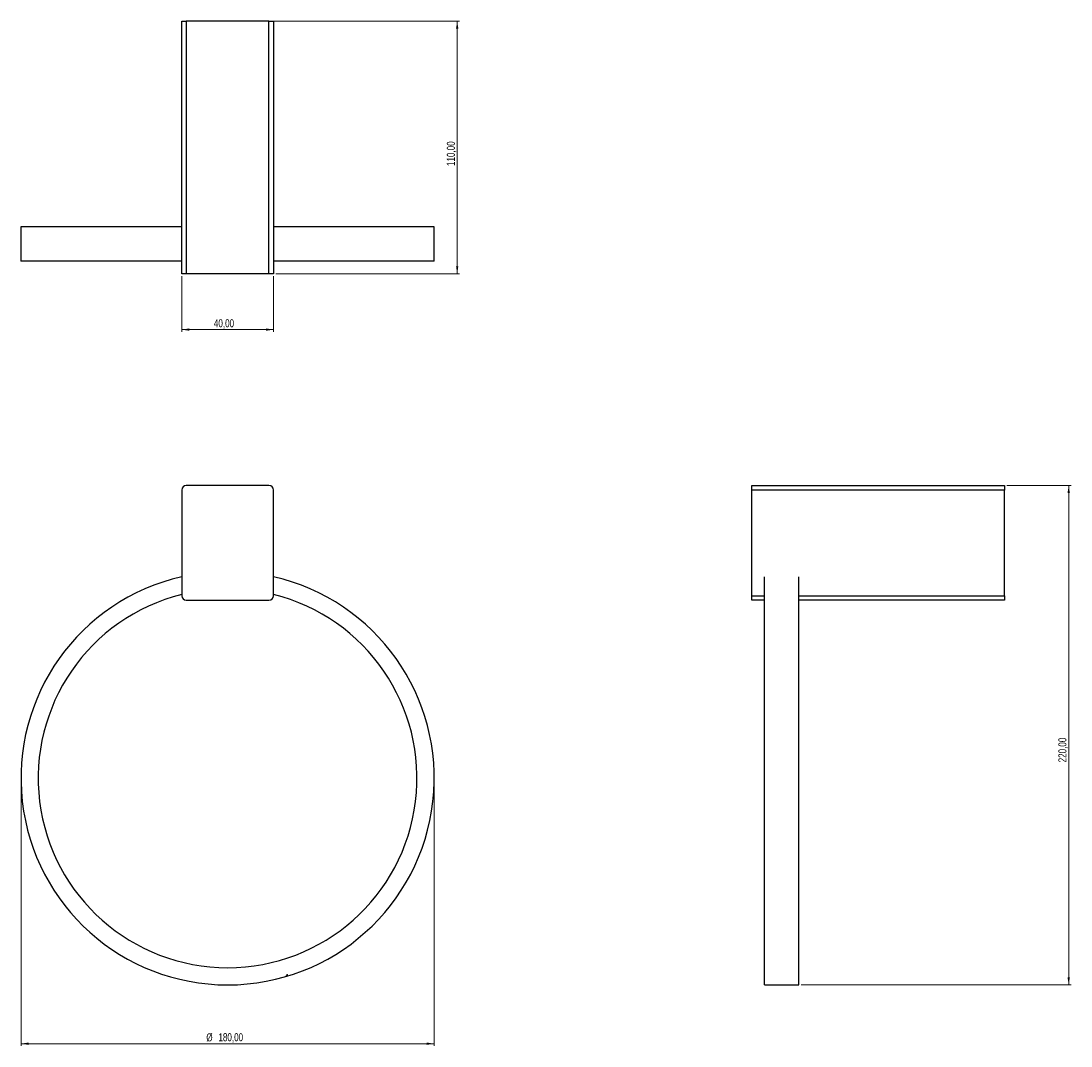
# Model space of a CAD drawing. Header units: millimetres. Extents: x 521 to 978, y 326 to 773.
import ezdxf

# ---------------------------------------------------------------- set-up
doc = ezdxf.new("R2010")
doc.units = ezdxf.units.MM
doc.styles.add('SLDTEXTSTYLE0', font='TXT', dxfattribs={"width": 0.75})
doc.dimstyles.new('SLDDIMSTYLE0', dxfattribs={"dimtxt": 3.5, "dimasz": 3.302, "dimexe": 0, "dimexo": 0.0625, "dimgap": 0.875, "dimtad": 1, "dimrnd": 1e-09, "dimzin": 12, "dimdsep": 46, "dimtxsty": 'SLDTEXTSTYLE0', "dimsah": 1, "dimcen": 0.09, "dimadec": 0, "dimazin": 3, "dimtfac": 1, "dimtofl": 0, "dimtmove": 0, "dimatfit": 3, "dimfxl": 0, "dimfrac": 2, "dimtolj": 1, "dimtzin": 12, "dimarcsym": 0})

# ---------------------------------------------------------------- blocks, each defined once
blk = doc.blocks.new('_D')
at = {"color": 7, "linetype": 'Continuous', "lineweight": 0}
for p, q in [((950.14, 570.35), (978.14, 570.35)), ((977.14, 570.35), (977.14, 352.83)), ((860.64, 352.83), (978.14, 352.83))]:
    blk.add_line(p, q, dxfattribs=at)
at = {"color": 7, "linetype": 'Continuous', "lineweight": 18}
for points in [[(977.14, 570.35), (976.63, 567.05), (977.65, 567.05)], [(977.14, 352.83), (977.65, 356.13), (976.63, 356.13)]]:
    blk.add_solid(points, dxfattribs=at)
at = {"color": 7, "linetype": 'Continuous', "lineweight": 18, "insert": (972.63, 449.76), "char_height": 3.5, "attachment_point": 1, "rotation": 90, "style": 'SLDTEXTSTYLE0'}
blk.add_mtext('220,00', dxfattribs=at)
blk = doc.blocks.new('_D_1')
at = {"color": 7, "linetype": 'Continuous', "lineweight": 0}
for p, q in [((520.77, 446.93), (520.77, 326.22)), ((700.77, 444.68), (700.77, 326.22)), ((520.77, 327.22), (700.77, 327.22))]:
    blk.add_line(p, q, dxfattribs=at)
at = {"color": 7, "linetype": 'Continuous', "lineweight": 18}
for points in [[(520.77, 327.22), (524.07, 326.71), (524.07, 327.73)], [(700.77, 327.22), (697.46, 327.73), (697.46, 326.71)]]:
    blk.add_solid(points, dxfattribs=at)
at = {"color": 7, "linetype": 'Continuous', "lineweight": 18, "char_height": 3.5, "attachment_point": 1, "style": 'SLDTEXTSTYLE0'}
for s, insert in [('%%c', (601.49, 331.73)), ('180,00', (606.77, 331.79))]:
    blk.add_mtext(s, dxfattribs=dict(at, insert=insert))
blk = doc.blocks.new('_D_2')
at = {"color": 7, "linetype": 'Continuous', "lineweight": 0}
for p, q in [((611.77, 772.66), (711.77, 772.66)), ((710.77, 772.66), (710.77, 662.57)), ((631.77, 662.57), (711.77, 662.57))]:
    blk.add_line(p, q, dxfattribs=at)
at = {"color": 7, "linetype": 'Continuous', "lineweight": 18}
for points in [[(710.77, 772.66), (710.26, 769.36), (711.27, 769.36)], [(710.77, 662.57), (711.27, 665.87), (710.26, 665.87)]]:
    blk.add_solid(points, dxfattribs=at)
at = {"color": 7, "linetype": 'Continuous', "lineweight": 18, "insert": (706.25, 709.49), "char_height": 3.5, "attachment_point": 1, "rotation": 90, "style": 'SLDTEXTSTYLE0'}
blk.add_mtext('110,00', dxfattribs=at)
blk = doc.blocks.new('_D_3')
at = {"color": 7, "linetype": 'Continuous', "lineweight": 0}
for p, q in [((590.77, 661.57), (590.77, 637.25)), ((630.77, 661.57), (630.77, 637.25)), ((630.77, 638.25), (590.77, 638.25))]:
    blk.add_line(p, q, dxfattribs=at)
at = {"color": 7, "linetype": 'Continuous', "lineweight": 18}
for points in [[(590.77, 638.25), (594.07, 637.74), (594.07, 638.76)], [(630.77, 638.25), (627.46, 638.76), (627.46, 637.74)]]:
    blk.add_solid(points, dxfattribs=at)
at = {"color": 7, "linetype": 'Continuous', "lineweight": 18, "insert": (604.8, 642.76), "char_height": 3.5, "attachment_point": 1, "style": 'SLDTEXTSTYLE0'}
blk.add_mtext('40,00', dxfattribs=at)

msp = doc.modelspace()

# ---------------------------------------------------------------- linework, layer by layer
at = {"color": 7, "linetype": 'Continuous', "lineweight": 25}
for p, q in [((590.766, 662.569), (590.766, 772.569)), ((590.766, 772.569), (592.766, 772.569)), ((592.766, 772.569), (592.766, 662.569)), ((628.766, 772.569), (592.766, 772.569)), ((628.766, 662.569), (628.766, 772.569)), ((628.766, 772.569), (630.766, 772.569)), ((630.766, 772.569), (630.766, 662.569)), ((520.766, 683.069), (520.766, 668.069)), ((590.766, 683.069), (520.766, 683.069)), ((700.766, 683.069), (630.766, 683.069)), ((700.766, 668.069), (700.766, 683.069)), ((590.766, 668.069), (520.766, 668.069)), ((700.766, 668.069), (630.766, 668.069)), ((592.766, 662.569), (590.766, 662.569)), ((628.766, 662.569), (592.766, 662.569)), ((630.766, 662.569), (628.766, 662.569)), ((590.766, 568.354), (590.766, 522.354)), ((628.766, 570.354), (592.766, 570.354)), ((630.766, 522.354), (630.766, 568.354)), ((839.138, 570.354), (949.138, 570.354)), ((839.138, 568.354), (839.138, 570.354)), ((839.138, 522.354), (839.138, 568.354)), ((949.138, 568.354), (839.138, 568.354)), ((949.138, 570.354), (949.138, 568.354)), ((949.138, 522.354), (949.138, 568.354)), ((844.638, 352.832), (844.638, 530.582)), ((859.638, 352.832), (859.638, 530.582)), ((839.138, 520.354), (839.138, 522.354)), ((839.138, 522.354), (844.638, 522.354)), ((859.638, 522.354), (949.138, 522.354)), ((949.138, 522.354), (949.138, 520.354)), ((592.766, 520.354), (628.766, 520.354)), ((844.638, 520.354), (839.138, 520.354)), ((949.138, 520.354), (859.638, 520.354)), ((844.638, 352.832), (859.638, 352.832))]:
    msp.add_line(p, q, dxfattribs=at)
at = {"color": 7, "linetype": 'Continuous', "lineweight": 18}
msp.add_circle((636.661, 356.998), 0.345, dxfattribs=at)
at = {"color": 7, "linetype": 'Continuous', "lineweight": 25}
for centre, radius, start, end in [((592.766, 568.354), 2, 90, 180), ((628.766, 568.354), 2, 0, 90), ((610.766, 442.832), 90, 102.83959, 77.16041), ((610.766, 442.832), 82.5, 104.02967, 75.97033), ((592.766, 522.354), 2, 180, 270), ((628.766, 522.354), 2, 270, 0)]:
    msp.add_arc(centre, radius, start, end, dxfattribs=at)

# ---------------------------------------------------------------- dimensions: what is measured, and where the dimension line sits
at = {"color": 7, "linetype": 'Continuous', "lineweight": 18}
for base, p1, p2, picture, middle in [((710.766, 662.569), (610.766, 772.661), (630.766, 662.569), '_D_2', (710.766, 716.605)), ((977.138, 352.832), (949.138, 570.354), (859.638, 352.832), '_D', (977.138, 456.87))]:
    dim = msp.add_linear_dim(base=base, p1=p1, p2=p2, angle=90, dimstyle='SLDDIMSTYLE0', dxfattribs=at)
    dim.commit()
    dim.dimension.update_dxf_attribs({"geometry": picture, "text_midpoint": middle, "dimtype": 160})
dim = msp.add_linear_dim(base=(700.766, 327.22), p1=(520.766, 668.069), p2=(700.766, 668.069), text='%%c<>', dimstyle='SLDDIMSTYLE0', dxfattribs=at)
dim.commit()
dim.dimension.update_dxf_attribs({"geometry": '_D_1', "text_midpoint": (611.245, 327.22), "dimtype": 160})
dim = msp.add_linear_dim(base=(590.766, 638.251), p1=(630.766, 662.569), p2=(590.766, 662.569), dimstyle='SLDDIMSTYLE0', dxfattribs=at)
dim.commit()
dim.dimension.update_dxf_attribs({"geometry": '_D_3', "text_midpoint": (610.616, 638.251), "dimtype": 160})

doc.saveas('drawing.dxf')
